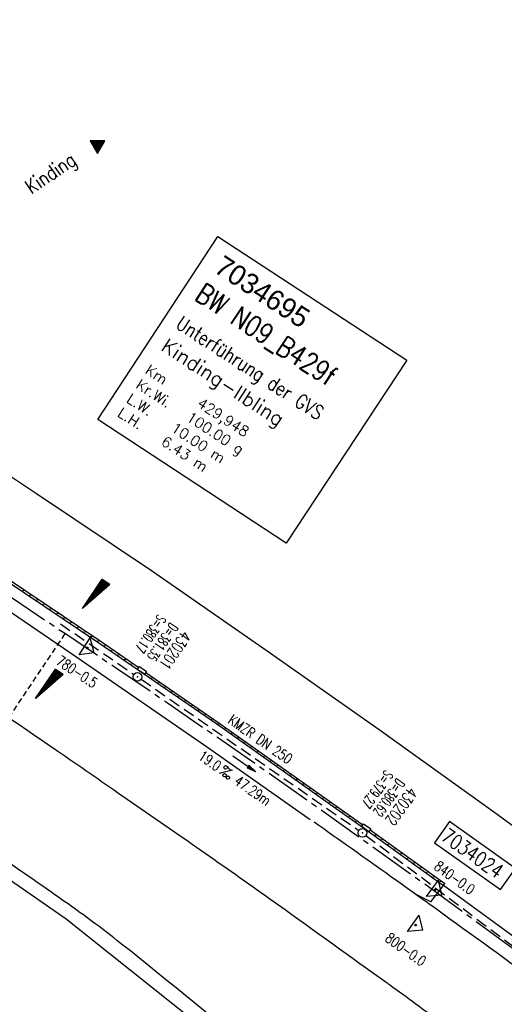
# Model space of a CAD drawing. Extents: x 450316 to 454644, y 428795 to 436505.
# Tile 30 of 256: x 454396 to 454480, y 428940 to 429110. Entities that reach past the tile are written whole.
import ezdxf
from ezdxf.enums import TextEntityAlignment as Align

# ---------------------------------------------------------------- set-up
doc = ezdxf.new("R2010")
doc.units = 0
doc.header["$LTSCALE"] = 2
doc.header["$MEASUREMENT"] = 0
for name, pattern in [('ACHSE', [5.5, 4, -0.5, 0.5, -0.5]), ('AUSGEZOGEN', [0]), ('GESTRICH-X2', [1.5, 1, -0.5]), ('GESTRICHELT', [0.75, 0.5, -0.25])]:
    doc.linetypes.add(name, pattern=pattern)
doc.layers.get('0').update_dxf_attribs({"linetype": 'CONTINUOUS'})
for name, color, linetype in [('ACHSETOP', 1, 'ACHSE'), ('BW-SCHRIFT', 1, 'AUSGEZOGEN'), ('FBR', 8, 'CONTINUOUS'), ('GEF', 1, 'AUSGEZOGEN'), ('HEKTOM', 1, 'GESTRICHELT'), ('KANAL', 7, 'GESTRICH-X2'), ('Netzknoten_PKT', 7, 'CONTINUOUS'), ('Netzknoten_PKT-NR', 7, 'CONTINUOUS'), ('Netzknoten_SIGNATUR', 7, 'CONTINUOUS'), ('PFEIL', 7, 'CONTINUOUS'), ('RINNE', 8, 'CONTINUOUS'), ('SCHACHTNR', 6, 'CONTINUOUS'), ('SCHRIFT', 7, 'AUSGEZOGEN'), ('SCHSYMBOL', 7, 'CONTINUOUS'), ('STRASSE', 8, 'AUSGEZOGEN'), ('TEXTO', 4, 'CONTINUOUS'), ('TEXTU', 4, 'CONTINUOUS'), ('WEG', 8, 'AUSGEZOGEN')]:
    doc.layers.add(name, color=color, linetype=linetype)
doc.styles.add('ROMANS', font='romans.shx', dxfattribs={"width": 0.8})
doc.styles.add('UNIR-O', font='unir_o.shx', dxfattribs={"height": 2.5})

# ---------------------------------------------------------------- blocks, each defined once
blk = doc.blocks.new('PROM')
blk.add_line((1.57, 1.82), (0.02, 0.02))
for centre, radius in [((0.32, 1.51), 0.317), ((0.94, 0.29), 0.283), ((1.64, 0.29), 0.283)]:
    blk.add_circle(centre, radius)
blk.add_arc((0.99, 2.68), 1.03, 239.1414, 303.3549)
blk = doc.blocks.new('PFEIL2')
at = {"color": 0}
for p, q in [((0.88, 0), (-2.4, -0.01)), ((0.88, -0.27), (0.88, 0.28)), ((0.88, 0.28), (2.43, 0.01)), ((0.91, 0.27), (0.88, 0.26)), ((0.97, 0.26), (0.88, 0.25)), ((1.02, 0.25), (0.88, 0.23)), ((1.07, 0.24), (0.88, 0.21)), ((1.13, 0.23), (0.88, 0.19)), ((1.18, 0.22), (0.88, 0.17)), ((1.24, 0.21), (0.88, 0.15)), ((1.29, 0.21), (0.88, 0.14)), ((1.34, 0.2), (0.88, 0.12)), ((1.4, 0.19), (0.88, 0.1)), ((1.45, 0.18), (0.88, 0.08)), ((1.51, 0.17), (0.88, 0.06)), ((1.56, 0.16), (0.88, 0.04)), ((1.61, 0.15), (0.88, 0.02)), ((1.67, 0.14), (0.88, 0.01)), ((1.72, 0.13), (0.88, -0.01)), ((1.78, 0.12), (0.88, -0.03)), ((1.83, 0.11), (0.88, -0.05)), ((1.88, 0.1), (0.88, -0.07)), ((1.94, 0.09), (0.88, -0.09)), ((2.05, 0.08), (0.88, -0.12)), ((1.99, 0.08), (0.88, -0.11)), ((2.1, 0.07), (0.88, -0.14)), ((2.15, 0.06), (0.88, -0.16)), ((2.21, 0.05), (0.88, -0.18)), ((2.26, 0.04), (0.88, -0.2)), ((2.32, 0.03), (0.88, -0.22)), ((2.37, 0.02), (0.88, -0.23)), ((2.42, 0.01), (0.88, -0.25)), ((2.43, 0.01), (0.88, -0.27))]:
    blk.add_line(p, q, dxfattribs=at)
blk = doc.blocks.new('GST')
at = {"color": 0}
blk.add_circle((0, 0), 0.75, dxfattribs=at)
blk.add_point((0, 0), dxfattribs=at)
blk = doc.blocks.new('RPFEIL')
at = {"color": 0}
for p, q in [((0, 0), (-1.25, -2.17)), ((-0.95, -2.17), (-0.95, -1.65)), ((-0.85, -2.17), (-0.85, -1.47)), ((-0.75, -2.17), (-0.75, -1.3)), ((-0.65, -2.17), (-0.65, -1.13)), ((-0.55, -2.17), (-0.55, -0.95)), ((-0.45, -2.17), (-0.45, -0.78)), ((-0.35, -2.17), (-0.35, -0.61)), ((-0.25, -2.17), (-0.25, -0.43)), ((-0.15, -2.17), (-0.15, -0.26)), ((-0.05, -2.17), (-0.05, -0.09)), ((1.25, -2.17), (0, 0)), ((0.05, -2.17), (0.05, -0.09)), ((0.15, -2.17), (0.15, -0.26)), ((0.25, -2.17), (0.25, -0.43)), ((0.35, -2.17), (0.35, -0.61)), ((0.45, -2.17), (0.45, -0.78)), ((0.55, -2.17), (0.55, -0.95)), ((0.65, -2.17), (0.65, -1.13)), ((0.75, -2.17), (0.75, -1.3)), ((0.85, -2.17), (0.85, -1.47)), ((0.95, -2.17), (0.95, -1.65)), ((-1.25, -2.17), (1.25, -2.17)), ((-1.15, -2.17), (-1.15, -1.99)), ((-1.05, -2.17), (-1.05, -1.82)), ((1.05, -2.17), (1.05, -1.82)), ((1.15, -2.17), (1.15, -1.99))]:
    blk.add_line(p, q, dxfattribs=at)
blk = doc.blocks.new('*X33')
at = {"color": 0}
for p, q in [((725.83, 193.84), (727.44, 195.45)), ((725.83, 193.85), (727.43, 195.45)), ((725.83, 193.86), (727.42, 195.45)), ((725.83, 193.87), (727.41, 195.45)), ((725.83, 193.88), (727.4, 195.45)), ((725.83, 193.89), (727.39, 195.45)), ((725.83, 193.9), (727.38, 195.45)), ((725.83, 193.91), (727.37, 195.45)), ((725.83, 193.91), (727.37, 195.45)), ((725.83, 193.92), (727.36, 195.45)), ((725.83, 193.93), (727.35, 195.45)), ((725.83, 193.94), (727.34, 195.45)), ((725.83, 193.95), (727.33, 195.45)), ((725.83, 193.96), (727.32, 195.45)), ((725.83, 193.97), (727.31, 195.45)), ((725.83, 193.98), (727.3, 195.45)), ((725.83, 193.99), (727.29, 195.45)), ((725.83, 193.99), (727.29, 195.45)), ((725.83, 194), (727.28, 195.45)), ((725.83, 194.01), (727.27, 195.45)), ((725.83, 194.02), (727.26, 195.45)), ((725.83, 194.03), (727.25, 195.45)), ((725.83, 194.04), (727.24, 195.45)), ((725.83, 194.05), (727.23, 195.45)), ((725.83, 194.06), (727.22, 195.45)), ((725.83, 194.06), (727.21, 195.45)), ((725.83, 194.07), (727.21, 195.45)), ((725.83, 194.08), (727.2, 195.45)), ((725.83, 194.09), (727.19, 195.45)), ((725.83, 194.1), (727.18, 195.45)), ((725.83, 194.11), (727.17, 195.45)), ((725.83, 194.12), (727.16, 195.45)), ((725.83, 194.13), (727.15, 195.45)), ((725.83, 194.14), (727.14, 195.45)), ((725.83, 194.14), (727.14, 195.45)), ((725.83, 194.15), (727.13, 195.45)), ((725.83, 194.16), (727.12, 195.45)), ((725.83, 194.17), (727.11, 195.45)), ((725.83, 194.18), (727.1, 195.45)), ((725.83, 194.19), (727.09, 195.45)), ((725.83, 194.2), (727.08, 195.45)), ((725.83, 194.21), (727.07, 195.45)), ((725.83, 194.21), (727.06, 195.45)), ((725.83, 194.22), (727.06, 195.45)), ((725.83, 194.23), (727.05, 195.45)), ((725.83, 194.24), (727.04, 195.45)), ((725.83, 194.25), (727.03, 195.45)), ((725.83, 194.26), (727.02, 195.45)), ((725.83, 194.27), (727.01, 195.45)), ((725.83, 194.28), (727, 195.45)), ((725.83, 194.29), (726.99, 195.45)), ((725.83, 194.29), (726.99, 195.45)), ((725.83, 194.3), (726.98, 195.45)), ((725.83, 194.31), (726.97, 195.45)), ((725.83, 194.32), (726.96, 195.45)), ((725.83, 194.33), (726.95, 195.45)), ((725.83, 194.34), (726.94, 195.45)), ((725.83, 194.35), (726.93, 195.45)), ((725.83, 194.36), (726.92, 195.45)), ((725.83, 194.37), (726.91, 195.45)), ((725.83, 194.37), (726.91, 195.45)), ((725.83, 194.38), (726.9, 195.45)), ((725.83, 194.39), (726.89, 195.45)), ((725.83, 194.4), (726.88, 195.45)), ((725.83, 194.41), (726.87, 195.45)), ((725.83, 194.42), (726.86, 195.45)), ((725.83, 194.43), (726.85, 195.45)), ((725.83, 194.44), (726.84, 195.45)), ((725.83, 194.44), (726.83, 195.45)), ((725.83, 194.45), (726.83, 195.45)), ((725.83, 194.46), (726.82, 195.45)), ((725.83, 194.47), (726.81, 195.45)), ((725.83, 194.48), (726.8, 195.45)), ((725.83, 194.49), (726.79, 195.45)), ((725.83, 194.5), (726.78, 195.45)), ((725.83, 194.51), (726.77, 195.45)), ((725.83, 194.52), (726.76, 195.45)), ((725.83, 194.52), (726.76, 195.45)), ((725.83, 194.53), (726.75, 195.45)), ((725.83, 194.54), (726.74, 195.45)), ((725.83, 194.55), (726.73, 195.45)), ((725.83, 194.56), (726.72, 195.45)), ((725.83, 194.57), (726.71, 195.45)), ((725.83, 194.58), (726.7, 195.45)), ((725.83, 194.59), (726.69, 195.45)), ((725.83, 194.59), (726.68, 195.45)), ((725.83, 194.6), (726.68, 195.45)), ((725.83, 194.61), (726.67, 195.45)), ((725.83, 194.62), (726.66, 195.45)), ((725.83, 194.63), (726.65, 195.45)), ((725.83, 194.64), (726.64, 195.45)), ((725.83, 194.65), (726.63, 195.45)), ((725.83, 194.66), (726.62, 195.45)), ((725.83, 194.67), (726.61, 195.45)), ((725.83, 194.67), (726.61, 195.45)), ((725.83, 194.68), (726.6, 195.45)), ((725.83, 194.69), (726.59, 195.45)), ((725.83, 194.7), (726.58, 195.45)), ((725.83, 194.71), (726.57, 195.45)), ((725.83, 194.72), (726.56, 195.45)), ((725.83, 194.73), (726.55, 195.45)), ((725.83, 194.74), (726.54, 195.45)), ((725.83, 194.75), (726.53, 195.45)), ((725.83, 194.75), (726.53, 195.45)), ((725.83, 194.76), (726.52, 195.45)), ((725.83, 194.77), (726.51, 195.45)), ((725.83, 194.78), (726.5, 195.45)), ((725.83, 194.79), (726.49, 195.45)), ((725.83, 194.8), (726.48, 195.45)), ((725.83, 194.81), (726.47, 195.45)), ((725.83, 194.82), (726.46, 195.45)), ((725.83, 194.82), (726.45, 195.45)), ((725.83, 194.83), (726.45, 195.45)), ((725.83, 194.84), (726.44, 195.45)), ((725.83, 194.85), (726.43, 195.45)), ((725.83, 194.86), (726.42, 195.45)), ((725.83, 194.87), (726.41, 195.45)), ((725.83, 194.88), (726.4, 195.45)), ((725.83, 194.89), (726.39, 195.45)), ((725.83, 194.9), (726.38, 195.45)), ((725.83, 194.9), (726.38, 195.45)), ((725.83, 194.91), (726.37, 195.45)), ((725.83, 194.92), (726.36, 195.45)), ((725.83, 194.93), (726.35, 195.45)), ((725.83, 194.94), (726.34, 195.45)), ((725.83, 194.95), (726.33, 195.45)), ((725.83, 194.96), (726.32, 195.45)), ((725.83, 194.97), (726.31, 195.45)), ((725.83, 194.98), (726.3, 195.45)), ((725.83, 194.98), (726.3, 195.45)), ((725.83, 194.99), (726.29, 195.45)), ((725.83, 195), (726.28, 195.45)), ((725.83, 195.01), (726.27, 195.45)), ((725.83, 195.02), (726.26, 195.45)), ((725.83, 195.03), (726.25, 195.45)), ((725.83, 195.04), (726.24, 195.45)), ((725.83, 195.05), (726.23, 195.45)), ((725.83, 195.05), (726.22, 195.45)), ((725.83, 195.06), (726.22, 195.45)), ((725.83, 195.07), (726.21, 195.45)), ((725.83, 195.08), (726.2, 195.45)), ((725.83, 195.09), (726.19, 195.45)), ((725.83, 195.1), (726.18, 195.45)), ((725.83, 195.11), (726.17, 195.45)), ((725.83, 195.12), (726.16, 195.45)), ((725.83, 195.13), (726.15, 195.45)), ((725.83, 195.13), (726.15, 195.45)), ((725.83, 195.14), (726.14, 195.45)), ((725.83, 195.15), (726.13, 195.45)), ((725.83, 195.16), (726.12, 195.45)), ((725.83, 195.17), (726.11, 195.45)), ((725.83, 195.18), (726.1, 195.45)), ((725.83, 195.19), (726.09, 195.45)), ((725.83, 195.2), (726.08, 195.45)), ((725.83, 195.2), (726.07, 195.45)), ((725.83, 195.21), (726.07, 195.45)), ((725.83, 195.22), (726.06, 195.45)), ((725.83, 195.23), (726.05, 195.45)), ((725.83, 195.24), (726.04, 195.45)), ((725.83, 195.25), (726.03, 195.45)), ((725.83, 195.26), (726.02, 195.45)), ((725.83, 195.27), (726.01, 195.45)), ((725.83, 195.28), (726, 195.45)), ((725.83, 195.28), (726, 195.45)), ((725.83, 195.29), (725.99, 195.45)), ((725.83, 195.3), (725.98, 195.45)), ((725.83, 195.31), (725.97, 195.45)), ((725.83, 195.32), (725.96, 195.45)), ((725.83, 195.33), (725.95, 195.45)), ((725.83, 195.34), (725.94, 195.45)), ((725.83, 195.35), (725.93, 195.45)), ((725.83, 195.36), (725.92, 195.45)), ((725.83, 195.36), (725.92, 195.45)), ((725.83, 195.37), (725.91, 195.45)), ((725.83, 195.38), (725.9, 195.45)), ((725.83, 195.39), (725.89, 195.45)), ((725.83, 195.4), (725.88, 195.45)), ((725.83, 195.41), (725.87, 195.45)), ((725.83, 195.42), (725.86, 195.45)), ((725.83, 195.43), (725.85, 195.45)), ((725.83, 195.43), (725.84, 195.45)), ((725.83, 195.44), (725.84, 195.45)), ((725.83, 193.83), (727.43, 195.43)), ((725.83, 193.82), (727.43, 195.42)), ((725.83, 193.81), (727.43, 195.41)), ((725.83, 193.8), (727.42, 195.4)), ((725.83, 193.79), (727.42, 195.38)), ((725.83, 193.78), (727.42, 195.37)), ((725.83, 193.77), (727.41, 195.36)), ((725.83, 193.76), (727.41, 195.35)), ((725.83, 193.76), (727.41, 195.34)), ((725.83, 193.75), (727.4, 195.32)), ((725.83, 193.74), (727.4, 195.31)), ((725.83, 193.73), (727.4, 195.3)), ((725.83, 193.72), (727.4, 195.29)), ((725.83, 193.71), (727.39, 195.28)), ((725.83, 193.7), (727.39, 195.26)), ((725.83, 193.69), (727.39, 195.25)), ((725.83, 193.68), (727.38, 195.24)), ((725.83, 193.68), (727.38, 195.23)), ((725.83, 193.67), (727.38, 195.22)), ((725.83, 193.66), (727.37, 195.2)), ((725.83, 193.65), (727.37, 195.19)), ((725.83, 193.64), (727.37, 195.18)), ((725.83, 193.63), (727.36, 195.17)), ((725.83, 193.62), (727.36, 195.16)), ((725.83, 193.61), (727.36, 195.14)), ((725.83, 193.61), (727.35, 195.13)), ((725.83, 193.6), (727.35, 195.12)), ((725.83, 193.59), (727.35, 195.11)), ((725.83, 193.58), (727.34, 195.1)), ((725.83, 193.57), (727.34, 195.08)), ((725.83, 193.56), (727.34, 195.07)), ((725.83, 193.55), (727.34, 195.06)), ((725.83, 193.54), (727.33, 195.05)), ((725.83, 193.53), (727.33, 195.04)), ((725.83, 193.53), (727.33, 195.02)), ((725.83, 193.52), (727.32, 195.01)), ((725.83, 193.51), (727.32, 195)), ((725.83, 193.5), (727.32, 194.99)), ((725.83, 193.49), (727.31, 194.98)), ((725.83, 193.48), (727.31, 194.96)), ((725.83, 193.47), (727.31, 194.95)), ((725.83, 193.46), (727.3, 194.94)), ((725.83, 193.45), (727.3, 194.93)), ((725.83, 193.45), (727.3, 194.92)), ((725.83, 193.44), (727.29, 194.91)), ((725.83, 193.43), (727.29, 194.89)), ((725.83, 193.42), (727.29, 194.88)), ((725.83, 193.41), (727.29, 194.87)), ((725.83, 193.4), (727.28, 194.86)), ((725.83, 193.39), (727.28, 194.85)), ((725.83, 193.38), (727.28, 194.83)), ((725.83, 193.38), (727.27, 194.82)), ((725.83, 193.37), (727.27, 194.81)), ((725.83, 193.36), (727.27, 194.8)), ((725.83, 193.35), (727.26, 194.79)), ((725.83, 193.34), (727.26, 194.77)), ((725.83, 193.33), (727.26, 194.76)), ((725.83, 193.32), (727.25, 194.75)), ((725.83, 193.31), (727.25, 194.74)), ((725.83, 193.3), (727.25, 194.73)), ((725.83, 193.3), (727.24, 194.71)), ((725.83, 193.29), (727.24, 194.7)), ((725.83, 193.28), (727.24, 194.69)), ((725.83, 193.27), (727.23, 194.68)), ((725.83, 193.26), (727.23, 194.67)), ((725.83, 193.25), (727.23, 194.65)), ((725.83, 193.24), (727.23, 194.64)), ((725.83, 193.23), (727.22, 194.63)), ((725.83, 193.22), (727.22, 194.62)), ((725.83, 193.22), (727.22, 194.61)), ((725.83, 193.21), (727.21, 194.59)), ((725.83, 193.2), (727.21, 194.58)), ((725.83, 193.19), (727.21, 194.57)), ((725.83, 193.18), (727.2, 194.56)), ((725.83, 193.17), (727.2, 194.55)), ((725.83, 193.16), (727.2, 194.53)), ((725.83, 193.15), (727.19, 194.52)), ((725.83, 193.15), (727.19, 194.51)), ((725.83, 193.14), (727.19, 194.5)), ((725.83, 193.13), (727.18, 194.49)), ((725.83, 193.12), (727.18, 194.47)), ((725.83, 193.11), (727.18, 194.46)), ((725.83, 193.1), (727.17, 194.45)), ((725.83, 193.09), (727.17, 194.44)), ((725.83, 193.08), (727.17, 194.43)), ((725.83, 193.07), (727.17, 194.41)), ((725.83, 193.07), (727.16, 194.4)), ((725.83, 193.06), (727.16, 194.39)), ((725.83, 193.05), (727.16, 194.38)), ((725.83, 193.04), (727.15, 194.37)), ((725.83, 193.03), (727.15, 194.35)), ((725.83, 193.02), (727.15, 194.34)), ((725.83, 193.01), (727.14, 194.33)), ((725.83, 193), (727.14, 194.32)), ((725.83, 193), (727.14, 194.31)), ((725.83, 192.99), (727.13, 194.29)), ((725.83, 192.98), (727.13, 194.28)), ((725.83, 192.97), (727.13, 194.27)), ((725.83, 192.96), (727.12, 194.26)), ((725.83, 192.95), (727.12, 194.25)), ((725.83, 192.94), (727.12, 194.23)), ((725.83, 192.93), (727.11, 194.22)), ((725.83, 192.92), (727.11, 194.21)), ((725.83, 192.92), (727.11, 194.2)), ((725.83, 192.91), (727.11, 194.19)), ((725.83, 192.9), (727.1, 194.17)), ((725.83, 192.89), (727.1, 194.16)), ((725.83, 192.88), (727.1, 194.15)), ((725.83, 192.87), (727.09, 194.14)), ((725.83, 192.86), (727.09, 194.13)), ((725.83, 192.85), (727.09, 194.11)), ((725.83, 192.84), (727.08, 194.1)), ((725.83, 192.84), (727.08, 194.09)), ((725.83, 192.83), (727.08, 194.08)), ((725.83, 192.82), (727.07, 194.07)), ((725.83, 192.81), (727.07, 194.05)), ((725.83, 192.8), (727.07, 194.04)), ((725.83, 192.79), (727.06, 194.03)), ((725.83, 192.78), (727.06, 194.02)), ((725.83, 192.77), (727.06, 194.01)), ((725.83, 192.77), (727.05, 193.99)), ((725.83, 192.76), (727.05, 193.98)), ((725.83, 192.75), (727.05, 193.97)), ((725.83, 192.74), (727.05, 193.96)), ((725.83, 192.73), (727.04, 193.95)), ((725.83, 192.72), (727.04, 193.93)), ((725.83, 192.71), (727.04, 193.92)), ((725.83, 192.7), (727.03, 193.91)), ((725.83, 192.69), (727.03, 193.9)), ((725.83, 192.69), (727.03, 193.89)), ((725.83, 192.68), (727.02, 193.87)), ((725.83, 192.67), (727.02, 193.86)), ((725.83, 192.66), (727.02, 193.85)), ((725.83, 192.65), (727.01, 193.84)), ((725.83, 192.64), (727.01, 193.83)), ((725.83, 192.63), (727.01, 193.81)), ((725.83, 192.62), (727, 193.8)), ((725.83, 192.62), (727, 193.79)), ((725.83, 192.61), (727, 193.78)), ((725.83, 192.6), (726.99, 193.77)), ((725.83, 192.59), (726.99, 193.75)), ((725.83, 192.58), (726.99, 193.74)), ((725.83, 192.57), (726.99, 193.73)), ((725.83, 192.56), (726.98, 193.72)), ((725.83, 192.55), (726.98, 193.71)), ((725.83, 192.54), (726.98, 193.69)), ((725.83, 192.54), (726.97, 193.68)), ((725.83, 192.53), (726.97, 193.67)), ((725.83, 192.52), (726.97, 193.66)), ((725.83, 192.51), (726.96, 193.65)), ((725.83, 192.5), (726.96, 193.63)), ((725.83, 192.49), (726.96, 193.62)), ((725.83, 192.48), (726.95, 193.61)), ((725.83, 192.47), (726.95, 193.6)), ((725.83, 192.46), (726.95, 193.59)), ((725.83, 192.46), (726.94, 193.57)), ((725.83, 192.45), (726.94, 193.56)), ((725.83, 192.44), (726.94, 193.55)), ((725.83, 192.43), (726.94, 193.54)), ((725.83, 192.42), (726.93, 193.53)), ((725.83, 192.41), (726.93, 193.51)), ((725.83, 192.4), (726.93, 193.5)), ((725.83, 192.39), (726.92, 193.49)), ((725.83, 192.39), (726.92, 193.48)), ((725.83, 192.38), (726.92, 193.47)), ((725.83, 192.37), (726.91, 193.45)), ((725.83, 192.36), (726.91, 193.44)), ((725.83, 192.35), (726.91, 193.43)), ((725.83, 192.34), (726.9, 193.42)), ((725.83, 192.33), (726.9, 193.41)), ((725.83, 192.32), (726.9, 193.39)), ((725.83, 192.31), (726.89, 193.38)), ((725.83, 192.31), (726.89, 193.37)), ((725.83, 192.3), (726.89, 193.36)), ((725.83, 192.29), (726.88, 193.35)), ((725.83, 192.28), (726.88, 193.33)), ((725.83, 192.27), (726.88, 193.32)), ((725.83, 192.26), (726.88, 193.31)), ((725.83, 192.25), (726.87, 193.3)), ((725.83, 192.24), (726.87, 193.29)), ((725.83, 192.24), (726.87, 193.27)), ((725.83, 192.23), (726.86, 193.26)), ((725.83, 192.22), (726.86, 193.25)), ((725.83, 192.21), (726.86, 193.24)), ((725.83, 192.2), (726.85, 193.23)), ((725.83, 192.19), (726.85, 193.21)), ((725.83, 192.18), (726.85, 193.2)), ((725.83, 192.17), (726.84, 193.19)), ((725.83, 192.16), (726.84, 193.18)), ((725.83, 192.16), (726.84, 193.17)), ((725.83, 192.15), (726.83, 193.15)), ((725.83, 192.14), (726.83, 193.14)), ((725.83, 192.13), (726.83, 193.13)), ((725.83, 192.12), (726.82, 193.12)), ((725.83, 192.11), (726.82, 193.11)), ((725.83, 192.1), (726.82, 193.09)), ((725.83, 192.09), (726.82, 193.08)), ((725.83, 192.08), (726.81, 193.07)), ((725.83, 192.08), (726.81, 193.06)), ((725.83, 192.07), (726.81, 193.05)), ((725.83, 192.06), (726.8, 193.03)), ((725.83, 192.05), (726.8, 193.02)), ((725.83, 192.04), (726.8, 193.01)), ((725.83, 192.03), (726.79, 193)), ((725.83, 192.02), (726.79, 192.99)), ((725.83, 192.01), (726.79, 192.97)), ((725.83, 192.01), (726.78, 192.96)), ((725.83, 192), (726.78, 192.95)), ((725.83, 191.99), (726.78, 192.94)), ((725.83, 191.98), (726.77, 192.93)), ((725.83, 191.97), (726.77, 192.91)), ((725.83, 191.96), (726.77, 192.9)), ((725.83, 191.95), (726.76, 192.89)), ((725.83, 191.94), (726.76, 192.88)), ((725.83, 191.93), (726.76, 192.87)), ((725.83, 191.93), (726.76, 192.85)), ((725.83, 191.92), (726.75, 192.84)), ((725.83, 191.91), (726.75, 192.83)), ((725.83, 191.9), (726.75, 192.82)), ((725.83, 191.89), (726.74, 192.81)), ((725.83, 191.88), (726.74, 192.79)), ((725.83, 191.87), (726.74, 192.78)), ((725.83, 191.86), (726.73, 192.77)), ((725.83, 191.85), (726.73, 192.76)), ((725.83, 191.85), (726.73, 192.75)), ((725.83, 191.84), (726.72, 192.73)), ((725.83, 191.83), (726.72, 192.72)), ((725.83, 191.82), (726.72, 192.71)), ((725.83, 191.81), (726.71, 192.7)), ((725.83, 191.8), (726.71, 192.69)), ((725.83, 191.79), (726.71, 192.67)), ((725.83, 191.78), (726.7, 192.66)), ((725.83, 191.78), (726.7, 192.65)), ((725.83, 191.77), (726.7, 192.64)), ((725.83, 191.76), (726.7, 192.63)), ((725.83, 191.75), (726.69, 192.61)), ((725.83, 191.74), (726.69, 192.6)), ((725.83, 191.73), (726.69, 192.59)), ((725.83, 191.72), (726.68, 192.58)), ((725.83, 191.71), (726.68, 192.57)), ((725.83, 191.7), (726.68, 192.55)), ((725.83, 191.7), (726.67, 192.54)), ((725.83, 191.69), (726.67, 192.53)), ((725.83, 191.68), (726.67, 192.52)), ((725.83, 191.67), (726.66, 192.51)), ((725.83, 191.66), (726.66, 192.49)), ((725.83, 191.65), (726.66, 192.48)), ((725.83, 191.64), (726.65, 192.47)), ((725.83, 191.63), (726.65, 192.46)), ((725.83, 191.63), (726.65, 192.45)), ((725.83, 191.62), (726.64, 192.43)), ((725.83, 191.61), (726.64, 192.42)), ((725.83, 191.6), (726.64, 192.41)), ((725.83, 191.59), (726.64, 192.4)), ((725.83, 191.58), (726.63, 192.39)), ((725.83, 191.57), (726.63, 192.37)), ((725.83, 191.56), (726.63, 192.36)), ((725.83, 191.55), (726.62, 192.35)), ((725.83, 191.55), (726.62, 192.34)), ((725.83, 191.54), (726.62, 192.33)), ((725.83, 191.53), (726.61, 192.31)), ((725.83, 191.52), (726.61, 192.3)), ((725.83, 191.51), (726.61, 192.29)), ((725.83, 191.5), (726.6, 192.28)), ((725.83, 191.49), (726.6, 192.27)), ((725.83, 191.48), (726.6, 192.25)), ((725.83, 191.47), (726.59, 192.24)), ((725.83, 191.47), (726.59, 192.23)), ((725.83, 191.46), (726.59, 192.22)), ((725.83, 191.45), (726.59, 192.21)), ((725.83, 191.44), (726.58, 192.19)), ((725.83, 191.43), (726.58, 192.18)), ((725.83, 191.42), (726.58, 192.17)), ((725.83, 191.41), (726.57, 192.16)), ((725.83, 191.4), (726.57, 192.15)), ((725.83, 191.4), (726.57, 192.13)), ((725.83, 191.39), (726.56, 192.12)), ((725.83, 191.38), (726.56, 192.11)), ((725.83, 191.37), (726.56, 192.1)), ((725.83, 191.36), (726.55, 192.09)), ((725.83, 191.35), (726.55, 192.07)), ((725.83, 191.34), (726.55, 192.06)), ((725.83, 191.33), (726.54, 192.05)), ((725.83, 191.32), (726.54, 192.04)), ((725.83, 191.32), (726.54, 192.03)), ((725.83, 191.31), (726.53, 192.01)), ((725.83, 191.3), (726.53, 192)), ((725.83, 191.29), (726.53, 191.99)), ((725.83, 191.28), (726.53, 191.98)), ((725.83, 191.27), (726.52, 191.97)), ((725.83, 191.26), (726.52, 191.95)), ((725.83, 191.25), (726.52, 191.94)), ((725.83, 191.25), (726.51, 191.93)), ((725.83, 191.24), (726.51, 191.92)), ((725.83, 191.23), (726.51, 191.91)), ((725.83, 191.22), (726.5, 191.89)), ((725.83, 191.21), (726.5, 191.88)), ((725.83, 191.2), (726.5, 191.87)), ((725.83, 191.19), (726.49, 191.86)), ((725.83, 191.18), (726.49, 191.85)), ((725.83, 191.17), (726.49, 191.84)), ((725.83, 191.17), (726.48, 191.82)), ((725.83, 191.16), (726.48, 191.81)), ((725.83, 191.15), (726.48, 191.8)), ((725.83, 191.14), (726.47, 191.79)), ((725.83, 191.13), (726.47, 191.78)), ((725.83, 191.12), (726.47, 191.76)), ((725.83, 191.11), (726.47, 191.75)), ((725.83, 191.1), (726.46, 191.74)), ((725.83, 191.09), (726.46, 191.73)), ((725.83, 191.09), (726.46, 191.72)), ((725.83, 191.08), (726.45, 191.7)), ((725.83, 191.07), (726.45, 191.69)), ((725.83, 191.06), (726.45, 191.68)), ((725.83, 191.05), (726.44, 191.67)), ((725.83, 191.04), (726.44, 191.66)), ((725.83, 191.03), (726.44, 191.64)), ((725.83, 191.02), (726.43, 191.63)), ((725.83, 191.02), (726.43, 191.62)), ((725.83, 191.01), (726.43, 191.61)), ((725.83, 191), (726.42, 191.6)), ((725.83, 190.99), (726.42, 191.58)), ((725.83, 190.98), (726.42, 191.57)), ((725.83, 190.97), (726.41, 191.56)), ((725.83, 190.96), (726.41, 191.55)), ((725.83, 190.95), (726.41, 191.54)), ((725.83, 190.94), (726.41, 191.52)), ((725.83, 190.94), (726.4, 191.51)), ((725.83, 190.93), (726.4, 191.5)), ((725.83, 190.92), (726.4, 191.49)), ((725.83, 190.91), (726.39, 191.48)), ((725.83, 190.9), (726.39, 191.46)), ((725.83, 190.89), (726.39, 191.45)), ((725.83, 190.88), (726.38, 191.44)), ((725.83, 190.87), (726.38, 191.43)), ((725.83, 190.87), (726.38, 191.42)), ((725.83, 190.86), (726.37, 191.4)), ((725.83, 190.85), (726.37, 191.39)), ((725.83, 190.84), (726.37, 191.38)), ((725.83, 190.83), (726.36, 191.37)), ((725.83, 190.82), (726.36, 191.36)), ((725.83, 190.81), (726.36, 191.34)), ((725.83, 190.8), (726.35, 191.33)), ((725.83, 190.79), (726.35, 191.32)), ((725.83, 190.79), (726.35, 191.31)), ((725.83, 190.78), (726.35, 191.3)), ((725.83, 190.77), (726.34, 191.28)), ((725.83, 190.76), (726.34, 191.27)), ((725.83, 190.75), (726.34, 191.26)), ((725.83, 190.74), (726.33, 191.25)), ((725.83, 190.73), (726.33, 191.24)), ((725.83, 190.72), (726.33, 191.22)), ((725.83, 190.71), (726.32, 191.21)), ((725.83, 190.71), (726.32, 191.2)), ((725.83, 190.7), (726.32, 191.19)), ((725.83, 190.69), (726.31, 191.18)), ((725.83, 190.68), (726.31, 191.16)), ((725.83, 190.67), (726.31, 191.15)), ((725.83, 190.66), (726.3, 191.14)), ((725.83, 190.65), (726.3, 191.13)), ((725.83, 190.64), (726.3, 191.12)), ((725.83, 190.64), (726.29, 191.1)), ((725.83, 190.63), (726.29, 191.09)), ((725.83, 190.62), (726.29, 191.08)), ((725.83, 190.61), (726.29, 191.07)), ((725.83, 190.6), (726.28, 191.06)), ((725.83, 190.59), (726.28, 191.04)), ((725.83, 190.58), (726.28, 191.03)), ((725.83, 190.57), (726.27, 191.02)), ((725.83, 190.56), (726.27, 191.01)), ((725.83, 190.56), (726.27, 191)), ((725.83, 190.55), (726.26, 190.98)), ((725.83, 190.54), (726.26, 190.97)), ((725.83, 190.53), (726.26, 190.96)), ((725.83, 190.52), (726.25, 190.95)), ((725.83, 190.51), (726.25, 190.94)), ((725.83, 190.5), (726.25, 190.92)), ((725.83, 190.49), (726.24, 190.91)), ((725.83, 190.48), (726.24, 190.9)), ((725.83, 190.48), (726.24, 190.89)), ((725.83, 190.47), (726.24, 190.88)), ((725.83, 190.46), (726.23, 190.86)), ((725.83, 190.45), (726.23, 190.85)), ((725.83, 190.44), (726.23, 190.84)), ((725.83, 190.43), (726.22, 190.83)), ((725.83, 190.42), (726.22, 190.82)), ((725.83, 190.41), (726.22, 190.8)), ((725.83, 190.41), (726.21, 190.79)), ((725.83, 190.4), (726.21, 190.78)), ((725.83, 190.39), (726.21, 190.77)), ((725.83, 190.38), (726.2, 190.76)), ((725.83, 190.37), (726.2, 190.74)), ((725.83, 190.36), (726.2, 190.73)), ((725.83, 190.35), (726.19, 190.72)), ((725.83, 190.34), (726.19, 190.71)), ((725.83, 190.33), (726.19, 190.7)), ((725.83, 190.33), (726.18, 190.68)), ((725.83, 190.32), (726.18, 190.67)), ((725.83, 190.31), (726.18, 190.66)), ((725.83, 190.3), (726.18, 190.65)), ((725.83, 190.29), (726.17, 190.64)), ((725.83, 190.28), (726.17, 190.62)), ((725.83, 190.27), (726.17, 190.61)), ((725.83, 190.26), (726.16, 190.6)), ((725.83, 190.26), (726.16, 190.59)), ((725.83, 190.25), (726.16, 190.58)), ((725.83, 190.24), (726.15, 190.56)), ((725.83, 190.23), (726.15, 190.55)), ((725.83, 190.22), (726.15, 190.54)), ((725.83, 190.21), (726.14, 190.53)), ((725.83, 190.2), (726.14, 190.52)), ((725.83, 190.19), (726.14, 190.5)), ((725.83, 190.18), (726.13, 190.49)), ((725.83, 190.18), (726.13, 190.48)), ((725.83, 190.17), (726.13, 190.47)), ((725.83, 190.16), (726.12, 190.46)), ((725.83, 190.15), (726.12, 190.44)), ((725.83, 190.14), (726.12, 190.43)), ((725.83, 190.13), (726.12, 190.42)), ((725.83, 190.12), (726.11, 190.41)), ((725.83, 190.11), (726.11, 190.4)), ((725.83, 190.1), (726.11, 190.38)), ((725.83, 190.1), (726.1, 190.37)), ((725.83, 190.09), (726.1, 190.36)), ((725.83, 190.08), (726.1, 190.35)), ((725.83, 190.07), (726.09, 190.34)), ((725.83, 190.06), (726.09, 190.32)), ((725.83, 190.05), (726.09, 190.31)), ((725.83, 190.04), (726.08, 190.3)), ((725.83, 190.03), (726.08, 190.29)), ((725.83, 190.03), (726.08, 190.28)), ((725.83, 190.02), (726.07, 190.26)), ((725.83, 190.01), (726.07, 190.25)), ((725.83, 190), (726.07, 190.24)), ((725.83, 189.99), (726.06, 190.23)), ((725.83, 189.98), (726.06, 190.22)), ((725.83, 189.97), (726.06, 190.2)), ((725.83, 189.96), (726.06, 190.19)), ((725.83, 189.95), (726.05, 190.18)), ((725.83, 189.95), (726.05, 190.17)), ((725.83, 189.94), (726.05, 190.16)), ((725.83, 189.93), (726.04, 190.14)), ((725.83, 189.92), (726.04, 190.13)), ((725.83, 189.91), (726.04, 190.12)), ((725.83, 189.9), (726.03, 190.11)), ((725.83, 189.89), (726.03, 190.1)), ((725.83, 189.88), (726.03, 190.08)), ((725.83, 189.88), (726.02, 190.07)), ((725.83, 189.87), (726.02, 190.06)), ((725.83, 189.86), (726.02, 190.05)), ((725.83, 189.85), (726.01, 190.04)), ((725.83, 189.84), (726.01, 190.02)), ((725.83, 189.83), (726.01, 190.01)), ((725.83, 189.82), (726, 190)), ((725.83, 189.81), (726, 189.99)), ((725.83, 189.8), (726, 189.98)), ((725.83, 189.8), (726, 189.96)), ((725.83, 189.79), (725.99, 189.95)), ((725.83, 189.78), (725.99, 189.94)), ((725.83, 189.77), (725.99, 189.93)), ((725.83, 189.76), (725.98, 189.92)), ((725.83, 189.75), (725.98, 189.9)), ((725.83, 189.74), (725.98, 189.89)), ((725.83, 189.73), (725.97, 189.88)), ((725.83, 189.72), (725.97, 189.87)), ((725.83, 189.72), (725.97, 189.86)), ((725.83, 189.71), (725.96, 189.84)), ((725.83, 189.7), (725.96, 189.83)), ((725.83, 189.69), (725.96, 189.82)), ((725.83, 189.68), (725.95, 189.81)), ((725.83, 189.67), (725.95, 189.8)), ((725.83, 189.66), (725.95, 189.78)), ((725.83, 189.65), (725.94, 189.77)), ((725.83, 189.65), (725.94, 189.76)), ((725.83, 189.64), (725.94, 189.75)), ((725.83, 189.63), (725.94, 189.74)), ((725.83, 189.62), (725.93, 189.72)), ((725.83, 189.61), (725.93, 189.71)), ((725.83, 189.6), (725.93, 189.7)), ((725.83, 189.59), (725.92, 189.69)), ((725.83, 189.58), (725.92, 189.68)), ((725.83, 189.57), (725.92, 189.66)), ((725.83, 189.57), (725.91, 189.65)), ((725.83, 189.56), (725.91, 189.64)), ((725.83, 189.55), (725.91, 189.63)), ((725.83, 189.54), (725.9, 189.62)), ((725.83, 189.53), (725.9, 189.6)), ((725.83, 189.52), (725.9, 189.59)), ((725.83, 189.51), (725.89, 189.58)), ((725.83, 189.5), (725.89, 189.57)), ((725.83, 189.49), (725.89, 189.56)), ((725.83, 189.49), (725.89, 189.54)), ((725.83, 189.48), (725.88, 189.53)), ((725.83, 189.47), (725.88, 189.52)), ((725.83, 189.46), (725.88, 189.51)), ((725.83, 189.45), (725.87, 189.5)), ((725.83, 189.44), (725.87, 189.48)), ((725.83, 189.43), (725.87, 189.47)), ((725.83, 189.42), (725.86, 189.46)), ((725.83, 189.42), (725.86, 189.45)), ((725.83, 189.41), (725.86, 189.44)), ((725.83, 189.4), (725.85, 189.42)), ((725.83, 189.39), (725.85, 189.41)), ((725.83, 189.38), (725.85, 189.4)), ((725.83, 189.37), (725.84, 189.39)), ((725.83, 189.36), (725.84, 189.38)), ((725.83, 189.35), (725.84, 189.36)), ((725.83, 189.34), (725.83, 189.35)), ((725.83, 189.34), (725.83, 189.34))]:
    blk.add_line(p, q, dxfattribs=at)
blk = doc.blocks.new('GEF')
at = {"color": 0}
for p, q in [((0.01, 0.02), (0.01, 6.15)), ((1.62, 6.15), (0.01, 0.02)), ((0.01, 6.15), (1.62, 6.15))]:
    blk.add_line(p, q, dxfattribs=at)
blk.add_blockref('*X33', (-725.82, -189.3), dxfattribs=at)
blk = doc.blocks.new('Station_Netzknoten')
at = {"layer": 'Netzknoten_SIGNATUR'}
for p, q in [((-1.75, 0.5), (1.75, 0.5)), ((0, -1.5), (-1.75, 0.5)), ((0, -1.5), (1.75, 0.5))]:
    blk.add_line(p, q, dxfattribs=at)
blk.add_point((0, 0), dxfattribs=at)
blk = doc.blocks.new('PKT')
at = {"color": 0}
blk.add_circle((0, 0), 0.15, dxfattribs=at)
blk.add_point((0, 0), dxfattribs=at)

msp = doc.modelspace()

# ---------------------------------------------------------------- linework, layer by layer
at = {"layer": 'ACHSETOP'}
msp.add_lwpolyline([(454624.45, 428834.8, 0.000752), (454619.42, 428839.17, 0.001422), (454609.99, 428847.32, 0.001428), (454600.5, 428855.41, 0.001422), (454590.92, 428863.49, 0.001418), (454581.31, 428871.5, 0.00142), (454571.67, 428879.44, 0.001423), (454561.72, 428887.55, 0.001501), (454552.24, 428895.17, 0.001344), (454551.74, 428895.57, 0.000036), (454532.64, 428910.68, 0.002509), (454527.75, 428914.51, 0.00113), (454516.84, 428922.92, 0.019387), (454377.54, 429021.46)], format="xyb", dxfattribs=at)
at = {"layer": 'BW-SCHRIFT'}
msp.add_lwpolyline([(454442.4, 429019.47), (454409.87, 429040.85), (454430.6, 429072.48), (454463.21, 429051.13)], close=True, dxfattribs=at)
at = {"layer": 'FBR'}
for p, q in [((454399.27, 429028.05), (454387.33, 429035.9)), ((454467.35, 428957.5), (454469.59, 428960.36)), ((454467.35, 428957.5), (454464.59, 428958.91))]:
    msp.add_line(p, q, dxfattribs=at)
at = {"layer": 'FBR', "flags": 128}
for points in [[(453276.71, 431178.63, -0.000118), (453287.06, 431188.26, -0.000276), (453291.49, 431192.36, -0.000001), (453311.41, 431210.82, -0.000243), (453311.47, 431210.88, -0.000468), (453320.71, 431219.4, 0.000406), (453331.34, 431229.21, 0.000197), (453340.22, 431237.43, -0.00015), (453349.11, 431245.64, -0.000461), (453368.01, 431263.09, 0.000541), (453384.11, 431277.95, 0.000242), (453392.43, 431285.66, -0.000279)], [(454069.82, 429207.71, 0.000001), (454080.23, 429202.87, -0.000001), (454090.64, 429198.04, -0.000067)], [(454350.78, 429036.31, 0.000705), (454341.56, 429042.05, 0.001895), (454338.12, 429044.16, 0.000029), (454316.91, 429057.11, 0.000778), (454316.11, 429057.59, 0.001455), (454304.76, 429064.43, 0.001383), (454292.77, 429071.55, 0.002029), (454281.49, 429078.15, 0.002237), (454271.2, 429084.05, 0.001338), (454261.04, 429089.78, 0.001013), (454247.6, 429097.28, 0.000866), (454234.39, 429104.59, 0.001192), (454224.76, 429109.86, 0.001981), (454214.33, 429115.48, 0.001574), (454201.16, 429122.47, 0.001468), (454189.24, 429128.7, 0.001686), (454178.84, 429134.05, 0.001462), (454167.56, 429139.76, 0.001369), (454155.48, 429145.79, 0.001169)], [(454366.9, 429007.81, -0.001133), (454369.48, 429006.14, -0.002874), (454370.5, 429005.47, -0.000034), (454375.71, 429002.01, -0.000462), (454376.1, 429001.75, -0.00145), (454376.45, 429001.51, -0.000024), (454397.55, 428987.25, -0.002345), (454402.27, 428984.03, -0.001004), (454413.24, 428976.43)]]:
    msp.add_lwpolyline(points, format="xyb", dxfattribs=at)
at = {"layer": 'FBR'}
for points in [[(454485.74, 428943.64, 0.000024), (454467.18, 428957.06, 0.000024), (454467.08, 428957.13, 0.001758), (454460.41, 428961.92, 0.000919), (454447.23, 428971.27)], [(454423.1, 428969.61, -0.001269), (454435.19, 428961.16, -0.002613), (454441.03, 428957.01, -0.000025), (454459.81, 428943.51, -0.001104), (454460.24, 428943.21, -0.00112), (454469.38, 428936.54, -0.001476), (454476.3, 428931.45, -0.001704), (454483.64, 428925.96, -0.001112), (454494.85, 428917.49, -0.001089), (454505.19, 428909.61, -0.001274), (454514, 428902.83, -0.001722), (454522.52, 428896.18, -0.001346), (454533.36, 428887.63, -0.00157), (454543.65, 428879.4, -0.002047), (454551.5, 428873.04, -0.001647), (454559.15, 428866.75, -0.001232), (454569.33, 428858.27, -0.001126), (454578.79, 428850.31, -0.001518), (454585.78, 428844.37, -0.002113), (454593.45, 428837.75, -0.001555), (454603.81, 428828.68, -0.001402), (454613.17, 428820.39, -0.000361), (454614.94, 428818.81, -0.001735)]]:
    msp.add_lwpolyline(points, format="xyb", dxfattribs=at)
at = {"layer": 'FBR', "flags": 128}
for points in [[(454516.98, 428944.44), (454497.32, 428959.07), (454478.83, 428972.61), (454458.43, 428987.24), (454439.11, 429000.86), (454419.09, 429014.71), (454399.27, 429028.05)], [(454369.64, 429024.25), (454391.43, 429009.87), (454406.24, 428999.78), (454428.64, 428984.35), (454446.53, 428971.75)], [(454390.75, 429015.2), (454410, 429002.3), (454430.38, 428988.26), (454449.65, 428974.62), (454456.13, 428969.99), (454469.59, 428960.36)], [(454413.24, 428976.43), (454423.1, 428969.61)], [(454576.76, 428877.37), (454563.23, 428888.52), (454545.08, 428903.16), (454525.98, 428918.2), (454507.66, 428932.24), (454488.6, 428946.47), (454469.59, 428960.36)]]:
    msp.add_lwpolyline(points, dxfattribs=at)
at = {"layer": 'HEKTOM'}
msp.add_line((454404.16, 429003.87), (454375.78, 428961.57), dxfattribs=at)
at = {"layer": 'KANAL'}
for p, q in [((454403.38, 429005.56), (454416.09, 428996.81)), ((454417.34, 428995.97), (454454.94, 428969.84)), ((454456.16, 428968.97), (454532.31, 428911.66))]:
    msp.add_line(p, q, dxfattribs=at)
at = {"layer": 'Netzknoten_PKT-NR'}
msp.add_lwpolyline([(454482.02, 428963.29), (454470.6, 428971.39), (454468, 428967.72), (454479.41, 428959.62)], close=True, dxfattribs=at)
at = {"layer": 'RINNE'}
for p, q in [((454396.65, 429011.25), (454397.21, 429011.36)), ((454397.83, 429010.46), (454398.39, 429010.57)), ((454399.01, 429009.67), (454399.57, 429009.78)), ((454400.19, 429008.88), (454400.75, 429008.99)), ((454401.37, 429008.09), (454401.93, 429008.19)), ((454402.55, 429007.3), (454403.11, 429007.4)), ((454403.73, 429006.51), (454404.29, 429006.61)), ((454404.91, 429005.71), (454405.47, 429005.82)), ((454406.09, 429004.92), (454406.65, 429005.03)), ((454407.27, 429004.13), (454407.83, 429004.24)), ((454408.45, 429003.34), (454409.01, 429003.45)), ((454409.63, 429002.55), (454410.19, 429002.66)), ((454410.79, 429001.76), (454411.34, 429001.86)), ((454411.95, 429000.96), (454412.5, 429001.07)), ((454413.1, 429000.17), (454413.65, 429000.27)), ((454414.25, 428999.37), (454414.81, 428999.48)), ((454415.41, 428998.58), (454415.96, 428998.68)), ((454416.56, 428997.78), (454416.78, 428997.82)), ((454418.07, 428997.05), (454418.27, 428997.09)), ((454418.87, 428996.19), (454419.42, 428996.29)), ((454420.03, 428995.39), (454420.58, 428995.5)), ((454421.18, 428994.6), (454421.73, 428994.7)), ((454422.34, 428993.8), (454422.89, 428993.91)), ((454423.49, 428993.01), (454424.04, 428993.11)), ((454424.64, 428992.21), (454425.19, 428992.32)), ((454425.8, 428991.41), (454426.35, 428991.52)), ((454426.95, 428990.62), (454427.5, 428990.72)), ((454428.11, 428989.82), (454428.66, 428989.93)), ((454429.26, 428989.03), (454429.81, 428989.13)), ((454430.41, 428988.23), (454430.96, 428988.34)), ((454431.55, 428987.43), (454432.09, 428987.54)), ((454432.68, 428986.63), (454433.22, 428986.74)), ((454433.81, 428985.83), (454434.35, 428985.94)), ((454434.94, 428985.03), (454435.48, 428985.14)), ((454436.07, 428984.23), (454436.61, 428984.34)), ((454437.2, 428983.43), (454437.74, 428983.53)), ((454438.33, 428982.63), (454438.87, 428982.73)), ((454439.46, 428981.83), (454440, 428981.93)), ((454440.59, 428981.03), (454441.14, 428981.13)), ((454441.72, 428980.23), (454442.27, 428980.33)), ((454442.85, 428979.43), (454443.4, 428979.53)), ((454443.98, 428978.63), (454444.53, 428978.73)), ((454445.11, 428977.83), (454445.66, 428977.93)), ((454446.25, 428977.03), (454446.79, 428977.13)), ((454447.38, 428976.23), (454447.92, 428976.33)), ((454448.51, 428975.43), (454449.05, 428975.53)), ((454449.64, 428974.63), (454450.18, 428974.73)), ((454450.76, 428973.83), (454451.3, 428973.93)), ((454451.88, 428973.02), (454452.42, 428973.13)), ((454453, 428972.22), (454453.55, 428972.33)), ((454454.13, 428971.42), (454454.67, 428971.52)), ((454455.25, 428970.62), (454455.54, 428970.67)), ((454456.84, 428969.91), (454456.91, 428969.92)), ((454457.49, 428969.01), (454458.03, 428969.12)), ((454458.61, 428968.21), (454459.15, 428968.32)), ((454459.73, 428967.41), (454460.27, 428967.51)), ((454460.85, 428966.61), (454461.4, 428966.71)), ((454461.98, 428965.81), (454462.52, 428965.91)), ((454463.1, 428965), (454463.64, 428965.11)), ((454464.22, 428964.2), (454464.76, 428964.31)), ((454465.34, 428963.4), (454465.88, 428963.5)), ((454466.46, 428962.6), (454467, 428962.7)), ((454467.58, 428961.8), (454468.12, 428961.9)), ((454468.7, 428960.99), (454469.24, 428961.1))]:
    msp.add_line(p, q, dxfattribs=at)
at = {"layer": 'RINNE', "flags": 128}
for points in [[(454390.75, 429015.2), (454410, 429002.3), (454430.38, 428988.26), (454449.65, 428974.62), (454456.13, 428969.99), (454469.59, 428960.36)], [(454469.59, 428960.36), (454469.82, 428960.68)]]:
    msp.add_lwpolyline(points, dxfattribs=at)
at = {"layer": 'RINNE'}
for points in [[(454390.98, 429015.54), (454410.23, 429002.63), (454416.92, 428998.02)], [(454418.15, 428997.17), (454430.6, 428988.59), (454449.88, 428974.94), (454455.65, 428970.82)], [(454456.87, 428969.95), (454469.82, 428960.68)]]:
    msp.add_lwpolyline(points, dxfattribs=at)
at = {"layer": 'SCHSYMBOL'}
for points in [[(454417.93, 428996.84), (454416.69, 428997.69), (454417.02, 428998.17), (454418.26, 428997.32)], [(454456.65, 428969.64), (454455.43, 428970.52), (454455.77, 428970.99), (454456.99, 428970.12)]]:
    msp.add_lwpolyline(points, close=True, dxfattribs=at)
at = {"layer": 'STRASSE', "flags": 128}
msp.add_lwpolyline([(454324.07, 428972.91), (454327.02, 428977.43), (454330.88, 428982.49), (454336.33, 428988.87), (454340.79, 428994.02, -0.034201), (454342.6, 428993.97, -0.034201), (454344.38, 428993.68, -0.02787), (454345.8, 428993.26, -0.02787), (454347.15, 428992.69), (454356.36, 428987.07), (454371.72, 428977.23), (454404.37, 428954.58), (454426.46, 428936.96, -0.072952), (454429.62, 428934.25, -0.14587), (454430.49, 428932.33, -0.016988), (454430.71, 428930.28, -0.006493), (454431.01, 428924.89, -0.019096), (454431.04, 428918.79, -0.011111), (454430.77, 428913.97, -0.011111)], format="xyb", dxfattribs=at)
at = {"layer": 'WEG'}
msp.add_lwpolyline([(454483.47, 428893.94, -0.002518), (454464.72, 428908.26, -0.004857), (454455.1, 428915.82, -0.012763), (454447.09, 428922.6, 0.008022), (454434.45, 428933.5, 0.005521), (454414.18, 428950.04, 0.013656), (454405.73, 428956.41, 0.003939), (454398.76, 428961.29, -0.00107), (454373.02, 428979.09, -0.001576), (454369.02, 428981.89, -0.00057), (454358.01, 428989.66), (454348.17, 428995.91, -0.064592), (454347.13, 428996.57, -0.064592), (454346.29, 428997.47, -0.05835), (454345.75, 428998.44, -0.05835), (454345.46, 428999.52), (454349.78, 429005.57), (454354.77, 429013.25)], format="xyb", dxfattribs=at)

# ---------------------------------------------------------------- block references
at = {"layer": 'GEF', "rotation": 325.9094595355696}
for p in [(454407.15, 429008.21), (454399.08, 428992.66)]:
    msp.add_blockref('GEF', p, dxfattribs=at)
at = {"layer": 'Netzknoten_PKT'}
for p in [(454407.98, 429001.4), (454468.08, 428959.56), (454464.76, 428953.49)]:
    msp.add_blockref('PKT', p, dxfattribs=at)
at = {"layer": 'Netzknoten_SIGNATUR'}
for p, rotation in [((454407.98, 429001.4), 56.10545357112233), ((454468.08, 428959.56), 53.658993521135), ((454464.76, 428953.49), 54.06766129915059)]:
    msp.add_blockref('Station_Netzknoten', p, dxfattribs=dict(at, rotation=rotation))
at = {"layer": 'PFEIL', "rotation": 325.2108}
msp.add_blockref('PFEIL2', (454435.12, 428981.34), dxfattribs=at)
at = {"layer": 'SCHRIFT', "rotation": 179.405476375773}
msp.add_blockref('RPFEIL', (454409.76, 429086.86), dxfattribs=at)
at = {"layer": 'SCHSYMBOL'}
for p, rotation in [((454416.71, 428996.4), 145.7332999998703), ((454455.55, 428969.42), 144.5021000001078)]:
    msp.add_blockref('GST', p, dxfattribs=dict(at, rotation=rotation))
at = {"layer": 'TEXTU', "rotation": 325.2108}
msp.add_blockref('PROM', (454430.8, 428979.69), dxfattribs=at)

# ---------------------------------------------------------------- texts
at = {"layer": 'BW-SCHRIFT'}
for s, height, style, p in [('7034695', 3.5, 'UNIR-O', (454429.7, 429066.49)), ('Kinding-Ilbling', 2.5, 'ROMANS', (454420.56, 429052.97)), ('Km', 1.8, 'ROMANS', (454417.86, 429048.96)), ('Kr.Wi.', 1.8, 'ROMANS', (454416.27, 429046.43)), ('L.W.   10.00 m', 1.8, 'ROMANS', (454414.67, 429043.98)), ('429,948', 1.8, 'ROMANS', (454426.83, 429043.25)), ('L.H.   6.43 m', 1.8, 'ROMANS', (454413.1, 429041.55)), ('100.00 g', 1.8, 'ROMANS', (454424.99, 429040.84))]:
    msp.add_text(s, height=height, rotation=326.7844, dxfattribs=dict(at, style=style)).set_placement(p)
at = {"layer": 'BW-SCHRIFT', "style": 'ROMANS', "width": 0.8}
for s, height, p in [('BW N09_B429f', 3.5, (454426.38, 429061.7)), ('Unterführung der GVS', 2.5, (454423.09, 429056.85))]:
    msp.add_text(s, height=height, rotation=326.7844, dxfattribs=at).set_placement(p)
at = {"layer": 'Netzknoten_PKT-NR', "style": 'ROMANS', "width": 0.75}
for s, rotation, p in [('780-0.5', 326.4985, (454409.02, 428994.36)), ('840-0.0', 324.052, (454474.15, 428958.65)), ('800-0.0', 324.4607, (454465.73, 428946.27))]:
    msp.add_text(s, height=1.8, rotation=rotation, dxfattribs=at).set_placement(p, align=Align.RIGHT)
at = {"layer": 'Netzknoten_PKT-NR', "style": 'ROMANS', "width": 0.8}
msp.add_text('7034024', height=2.5, rotation=324.6237, dxfattribs=at).set_placement((454468.95, 428968.35))
at = {"layer": 'SCHACHTNR', "style": 'ROMANS'}
for s, height, rotation, width, p in [('S=380.17', 1.8, 235.7333, 0.6, (454420.27, 429007.32)), ('D=381.35', 1.8, 235.7333, 0.6, (454422.33, 429005.91)), ('430201', 2, 235.7333, 0.7, (454424.43, 429004.51)), ('S=379.27', 1.8, 234.5021, 0.6, (454459.51, 428980.42)), ('D=380.62', 1.8, 234.5021, 0.6, (454461.54, 428978.98)), ('430202', 2, 234.5021, 0.7, (454463.58, 428977.51))]:
    msp.add_text(s, height=height, rotation=rotation, dxfattribs=dict(at, width=width)).set_placement(p)
at = {"layer": 'SCHRIFT', "style": 'ROMANS', "width": 0.8}
msp.add_text('Kinding', height=2.5, rotation=33.8305, dxfattribs=at).set_placement((454398.31, 429079.72))
at = {"layer": 'TEXTO', "style": 'ROMANS', "width": 0.75}
msp.add_text('KMZR DN 250', height=1.8, rotation=325.2108, dxfattribs=at).set_placement((454437.42, 428984.87), align=Align.CENTER)
at = {"layer": 'TEXTU', "style": 'ROMANS', "width": 0.75}
for s, p in [('19.0', (454427.03, 428982.3)), ('47.29m', (454433.25, 428977.99))]:
    msp.add_text(s, height=1.8, rotation=325.2108, dxfattribs=at).set_placement(p)

doc.saveas('drawing.dxf')
